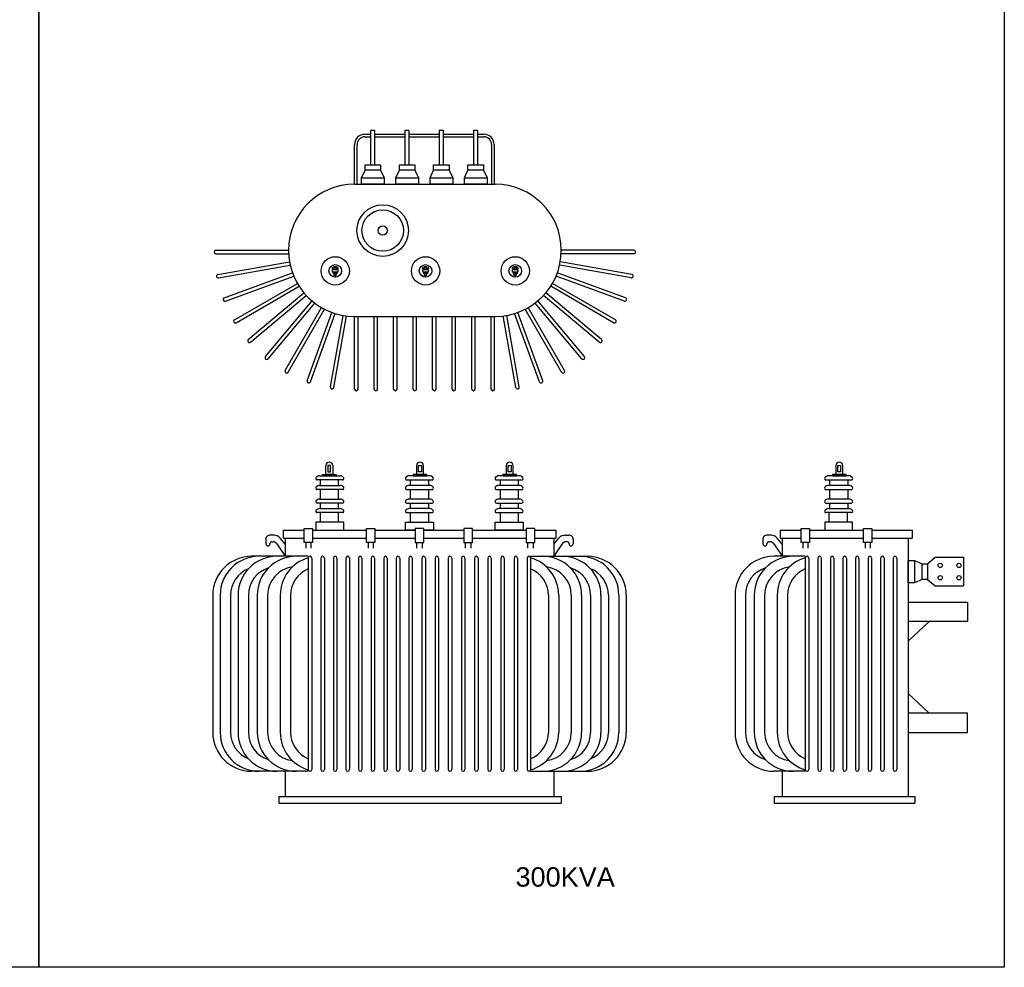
# Model space of a CAD drawing. Header units: millimetres. Extents: x 2237 to 13945, y -185 to 7152.
# Tile 3 of 5: x 5900 to 9712, y -185 to 3483. Entities that reach past the tile are written whole.
import ezdxf

# ---------------------------------------------------------------- set-up
doc = ezdxf.new("R2010")
doc.units = ezdxf.units.MM
doc.layers.add('TRAFO', color=21, linetype='Continuous')
doc.styles.get("Standard").update_dxf_attribs({"font": 'arial.ttf'})

msp = doc.modelspace()

# ---------------------------------------------------------------- linework, layer by layer
for points in [[(2237.4, 3670.8), (5974.5, 3670.8), (5974.5, -185.4), (2237.4, -185.4)], [(5974.5, 3670.8), (9711.7, 3670.8), (9711.7, -185.4), (5974.5, -185.4)]]:
    msp.add_lwpolyline(points, close=True)
at = {"layer": 'TRAFO'}
for p, q in [((7275.2, 3053.8), (7258.4, 3053.8)), ((7258.4, 3053.8), (7258.4, 2920.9)), ((7275.2, 2920.9), (7275.2, 3053.8)), ((7408, 3053.8), (7391.2, 3053.8)), ((7391.2, 3053.8), (7391.2, 2920.9)), ((7408, 2920.9), (7408, 3053.8)), ((7540.8, 3053.8), (7524, 3053.8)), ((7524, 3053.8), (7524, 2920.9)), ((7540.8, 2920.9), (7540.8, 3053.8)), ((7673.5, 3053.8), (7656.8, 3053.8)), ((7656.8, 3053.8), (7656.8, 2920.9)), ((7673.5, 2920.9), (7673.5, 3053.8)), ((7235.6, 3039.6), (7258.4, 3039.6)), ((7235.6, 3029.7), (7258.4, 3029.7)), ((7275.2, 3039.6), (7391.2, 3039.6)), ((7275.2, 3029.7), (7391.2, 3029.7)), ((7408, 3039.6), (7524, 3039.6)), ((7408, 3029.7), (7524, 3029.7)), ((7540.8, 3039.6), (7656.8, 3039.6)), ((7540.8, 3029.7), (7656.8, 3029.7)), ((7673.5, 3039.6), (7697.2, 3039.6)), ((7673.5, 3029.7), (7697.2, 3029.7)), ((7196.3, 2846.1), (7196.3, 3000.3)), ((7206.1, 2846.1), (7206.1, 3000.3)), ((7726.6, 3000.3), (7726.6, 2846.1)), ((7736.4, 3000.3), (7736.4, 2846.1)), ((7223.5, 2871.2), (7236.8, 2900.8)), ((7236.8, 2900.8), (7236.8, 2920.9)), ((7236.8, 2920.9), (7296.7, 2920.9)), ((7296.7, 2900.8), (7236.8, 2900.8)), ((7258.4, 2920.9), (7275.2, 2920.9)), ((7296.7, 2920.9), (7296.7, 2900.8)), ((7296.7, 2900.8), (7310.9, 2871.2)), ((7356.3, 2871.2), (7369.6, 2900.8)), ((7369.6, 2900.8), (7369.6, 2920.9)), ((7369.6, 2920.9), (7429.5, 2920.9)), ((7429.5, 2900.8), (7369.6, 2900.8)), ((7391.2, 2920.9), (7408, 2920.9)), ((7429.5, 2920.9), (7429.5, 2900.8)), ((7429.5, 2900.8), (7443.7, 2871.2)), ((7489, 2871.2), (7502.4, 2900.8)), ((7502.4, 2900.8), (7502.4, 2920.9)), ((7502.4, 2920.9), (7562.3, 2920.9)), ((7562.3, 2900.8), (7502.4, 2900.8)), ((7524, 2920.9), (7540.8, 2920.9)), ((7562.3, 2920.9), (7562.3, 2900.8)), ((7562.3, 2900.8), (7576.5, 2871.2)), ((7621.8, 2871.2), (7635.2, 2900.8)), ((7635.2, 2900.8), (7635.2, 2920.9)), ((7635.2, 2920.9), (7695.1, 2920.9)), ((7695.1, 2900.8), (7635.2, 2900.8)), ((7656.8, 2920.9), (7673.5, 2920.9)), ((7695.1, 2920.9), (7695.1, 2900.8)), ((7695.1, 2900.8), (7709.3, 2871.2)), ((7223.5, 2846.1), (7223.5, 2871.2)), ((7223.5, 2871.2), (7310.9, 2871.2)), ((7310.9, 2871.2), (7310.9, 2846.1)), ((7356.3, 2846.1), (7356.3, 2871.2)), ((7356.3, 2871.2), (7443.7, 2871.2)), ((7443.7, 2871.2), (7443.7, 2846.1)), ((7489, 2846.1), (7489, 2871.2)), ((7489, 2871.2), (7576.5, 2871.2)), ((7576.5, 2871.2), (7576.5, 2846.1)), ((7621.8, 2846.1), (7621.8, 2871.2)), ((7621.8, 2871.2), (7709.3, 2871.2)), ((7709.3, 2871.2), (7709.3, 2846.1)), ((7196.3, 2846.1), (7741, 2846.1)), ((7310.9, 2846.1), (7223.5, 2846.1)), ((7443.7, 2846.1), (7356.3, 2846.1)), ((7576.5, 2846.1), (7489, 2846.1)), ((7709.3, 2846.1), (7621.8, 2846.1)), ((6659.2, 2590.3), (6940.6, 2590.3)), ((6659.2, 2577), (6940.6, 2577)), ((8277.9, 2590.3), (7996.5, 2590.3)), ((8277.9, 2577), (7996.5, 2577)), ((6667.4, 2497.1), (6944.5, 2545.9)), ((6669.7, 2483.9), (6946.8, 2532.8)), ((7111.3, 2518.4), (7111.3, 2523.9)), ((7113.7, 2518.4), (7111.3, 2518.4)), ((7111.3, 2515.8), (7131.2, 2515.8)), ((7111.3, 2505.8), (7111.3, 2515.8)), ((7113.7, 2518.4), (7117.1, 2518.4)), ((7113.7, 2515.8), (7128.9, 2515.8)), ((7117.1, 2518.4), (7117.1, 2515.8)), ((7128.9, 2518.4), (7125.4, 2518.4)), ((7125.4, 2518.4), (7125.4, 2515.8)), ((7131.2, 2518.4), (7128.9, 2518.4)), ((7131.2, 2523.9), (7131.2, 2518.4)), ((7131.2, 2515.8), (7131.2, 2505.8)), ((7461.1, 2518.4), (7461.1, 2523.9)), ((7463.4, 2518.4), (7461.1, 2518.4)), ((7461.1, 2515.8), (7481, 2515.8)), ((7461.1, 2505.8), (7461.1, 2515.8)), ((7463.4, 2518.4), (7466.9, 2518.4)), ((7463.4, 2515.8), (7478.6, 2515.8)), ((7466.9, 2518.4), (7466.9, 2515.8)), ((7478.6, 2518.4), (7475.2, 2518.4)), ((7475.2, 2518.4), (7475.2, 2515.8)), ((7481, 2518.4), (7478.6, 2518.4)), ((7481, 2523.9), (7481, 2518.4)), ((7481, 2515.8), (7481, 2505.8)), ((7808.3, 2518.4), (7808.3, 2523.9)), ((7810.6, 2518.4), (7808.3, 2518.4)), ((7808.3, 2515.8), (7828.2, 2515.8)), ((7808.3, 2505.8), (7808.3, 2515.8)), ((7810.6, 2518.4), (7814.1, 2518.4)), ((7810.6, 2515.8), (7825.8, 2515.8)), ((7814.1, 2518.4), (7814.1, 2515.8)), ((7825.8, 2518.4), (7822.4, 2518.4)), ((7822.4, 2518.4), (7822.4, 2515.8)), ((7828.2, 2518.4), (7825.8, 2518.4)), ((7828.2, 2523.9), (7828.2, 2518.4)), ((7828.2, 2515.8), (7828.2, 2505.8)), ((8267.4, 2483.9), (7990.3, 2532.8)), ((8269.7, 2497.1), (7992.7, 2545.9)), ((6691.6, 2406.7), (6956, 2502.9)), ((6696.2, 2394.1), (6960.6, 2490.3)), ((7131.2, 2505.8), (7111.3, 2505.8)), ((7114.2, 2505.8), (7128.2, 2505.8)), ((7114.2, 2499.3), (7114.2, 2505.8)), ((7128.2, 2499.3), (7114.2, 2499.3)), ((7117.8, 2499.3), (7124.3, 2499.3)), ((7117.8, 2492.1), (7117.8, 2499.3)), ((7124.3, 2492.1), (7117.8, 2492.1)), ((7124.3, 2499.3), (7124.3, 2492.1)), ((7128.2, 2505.8), (7128.2, 2499.3)), ((7481, 2505.8), (7461.1, 2505.8)), ((7463.9, 2505.8), (7478, 2505.8)), ((7463.9, 2499.3), (7463.9, 2505.8)), ((7478, 2499.3), (7463.9, 2499.3)), ((7467.6, 2499.3), (7474, 2499.3)), ((7467.6, 2492.1), (7467.6, 2499.3)), ((7474, 2492.1), (7467.6, 2492.1)), ((7474, 2499.3), (7474, 2492.1)), ((7478, 2505.8), (7478, 2499.3)), ((7828.2, 2505.8), (7808.3, 2505.8)), ((7811.1, 2505.8), (7825.2, 2505.8)), ((7811.1, 2499.3), (7811.1, 2505.8)), ((7825.2, 2499.3), (7811.1, 2499.3)), ((7814.7, 2499.3), (7821.2, 2499.3)), ((7814.7, 2492.1), (7814.7, 2499.3)), ((7821.2, 2492.1), (7814.7, 2492.1)), ((7821.2, 2499.3), (7821.2, 2492.1)), ((7825.2, 2505.8), (7825.2, 2499.3)), ((8240.9, 2394.1), (7976.5, 2490.3)), ((8245.5, 2406.7), (7981.1, 2502.9)), ((6731.2, 2321.8), (6974.8, 2462.5)), ((6737.9, 2310.2), (6981.5, 2450.9)), ((8199.2, 2310.2), (7955.6, 2450.9)), ((8205.9, 2321.8), (7962.3, 2462.5)), ((6784.9, 2245.1), (7000.4, 2426)), ((6793.5, 2234.9), (7009, 2415.7)), ((8143.6, 2234.9), (7928.1, 2415.7)), ((8152.2, 2245.1), (7936.7, 2426)), ((6851.1, 2179), (7031.9, 2394.5)), ((6861.3, 2170.4), (7042.2, 2385.9)), ((6927.8, 2125.3), (7068.4, 2368.9)), ((8009.4, 2125.3), (7868.7, 2368.9)), ((8075.8, 2170.4), (7895, 2385.9)), ((8086, 2179), (7905.2, 2394.5)), ((6939.3, 2118.6), (7080, 2362.2)), ((7012.6, 2085.7), (7108.8, 2350.1)), ((7025.2, 2081.1), (7121.4, 2345.5)), ((7103, 2061.5), (7151.9, 2338.5)), ((7116.2, 2059.2), (7165, 2336.2)), ((7196.3, 2053.3), (7196.3, 2334.7)), ((7196.3, 2334.6), (7741, 2334.6)), ((7209.7, 2053.3), (7209.7, 2334.7)), ((7271.8, 2053.3), (7271.8, 2334.7)), ((7285.2, 2053.3), (7285.2, 2334.7)), ((7347.4, 2053.3), (7347.4, 2334.7)), ((7360.8, 2053.3), (7360.8, 2334.7)), ((7422.9, 2053.3), (7422.9, 2334.7)), ((7436.3, 2053.3), (7436.3, 2334.7)), ((7498.5, 2053.3), (7498.5, 2334.7)), ((7511.9, 2053.3), (7511.9, 2334.7)), ((7574.1, 2053.3), (7574.1, 2334.7)), ((7587.4, 2053.3), (7587.4, 2334.7)), ((7649.6, 2053.3), (7649.6, 2334.7)), ((7663, 2053.3), (7663, 2334.7)), ((7725.2, 2053.3), (7725.2, 2334.7)), ((7738.6, 2053.3), (7738.6, 2334.7)), ((7820.9, 2059.2), (7772.1, 2336.2)), ((7834.1, 2061.5), (7785.3, 2338.5)), ((7911.9, 2081.1), (7815.7, 2345.5)), ((7924.5, 2085.7), (7828.3, 2350.1)), ((7997.8, 2118.6), (7857.1, 2362.2)), ((7084.8, 1723), (7084.8, 1756.7)), ((7103.6, 1757), (7092.6, 1757)), ((7092.6, 1757), (7092.6, 1733.1)), ((7103.6, 1733.1), (7103.6, 1757)), ((7111.5, 1756.7), (7111.5, 1723)), ((7436.3, 1756.7), (7436.3, 1723)), ((7444.2, 1757), (7455.2, 1757)), ((7444.2, 1733.1), (7444.2, 1757)), ((7455.2, 1757), (7455.2, 1733.1)), ((7463.1, 1723), (7463.1, 1756.7)), ((7783.5, 1756.7), (7783.5, 1723)), ((7791.4, 1757), (7802.4, 1757)), ((7791.4, 1733.1), (7791.4, 1757)), ((7802.4, 1757), (7802.4, 1733.1)), ((7810.3, 1723), (7810.3, 1756.7)), ((9059.2, 1756.7), (9059.2, 1723)), ((9067.1, 1757), (9078.1, 1757)), ((9067.1, 1733.1), (9067.1, 1757)), ((9078.1, 1757), (9078.1, 1733.1)), ((9086, 1723), (9086, 1756.7)), ((7060.8, 1717.2), (7140.1, 1717.2)), ((7071.7, 1717.2), (7071.7, 1723)), ((7071.7, 1723), (7124.5, 1723)), ((7124.5, 1717.2), (7071.7, 1717.2)), ((7111.5, 1723), (7084.8, 1723)), ((7092.6, 1733.1), (7103.6, 1733.1)), ((7124.5, 1723), (7124.5, 1717.2)), ((7487, 1717.2), (7407.7, 1717.2)), ((7476.1, 1723), (7423.3, 1723)), ((7423.3, 1723), (7423.3, 1717.2)), ((7423.3, 1717.2), (7476.1, 1717.2)), ((7436.3, 1723), (7463.1, 1723)), ((7455.2, 1733.1), (7444.2, 1733.1)), ((7476.1, 1717.2), (7476.1, 1723)), ((7834.2, 1717.2), (7754.9, 1717.2)), ((7823.3, 1723), (7770.5, 1723)), ((7770.5, 1723), (7770.5, 1717.2)), ((7770.5, 1717.2), (7823.3, 1717.2)), ((7783.5, 1723), (7810.3, 1723)), ((7802.4, 1733.1), (7791.4, 1733.1)), ((7823.3, 1717.2), (7823.3, 1723)), ((9109.9, 1717.2), (9030.6, 1717.2)), ((9099, 1723), (9046.2, 1723)), ((9046.2, 1723), (9046.2, 1717.2)), ((9046.2, 1717.2), (9099, 1717.2)), ((9059.2, 1723), (9086, 1723)), ((9078.1, 1733.1), (9067.1, 1733.1)), ((9099, 1717.2), (9099, 1723)), ((7149.7, 1701.4), (7051.2, 1701.4)), ((7060.8, 1680.2), (7140.1, 1680.2)), ((7064, 1680.2), (7064, 1701.4)), ((7134.4, 1680.2), (7134.4, 1701.4)), ((7398.1, 1701.4), (7496.6, 1701.4)), ((7487, 1680.2), (7407.7, 1680.2)), ((7413.4, 1680.2), (7413.4, 1701.4)), ((7483.9, 1680.2), (7483.9, 1701.4)), ((7745.3, 1701.4), (7843.8, 1701.4)), ((7834.2, 1680.2), (7754.9, 1680.2)), ((7760.6, 1680.2), (7760.6, 1701.4)), ((7831, 1680.2), (7831, 1701.4)), ((9021, 1701.4), (9119.6, 1701.4)), ((9109.9, 1680.2), (9030.6, 1680.2)), ((9036.3, 1680.2), (9036.3, 1701.4)), ((9106.8, 1680.2), (9106.8, 1701.4)), ((7149.7, 1664.5), (7051.2, 1664.5)), ((7064, 1627.5), (7064, 1663.9)), ((7134.4, 1627.5), (7134.4, 1663.9)), ((7398.1, 1664.5), (7496.6, 1664.5)), ((7413.4, 1627.5), (7413.4, 1663.9)), ((7483.9, 1627.5), (7483.9, 1663.9)), ((7745.3, 1664.5), (7843.8, 1664.5)), ((7760.6, 1627.5), (7760.6, 1663.9)), ((7831, 1627.5), (7831, 1663.9)), ((9021, 1664.5), (9119.6, 1664.5)), ((9036.3, 1627.5), (9036.3, 1663.9)), ((9106.8, 1627.5), (9106.8, 1663.9)), ((7149.7, 1611.7), (7051.2, 1611.7)), ((7060.8, 1627.5), (7140.1, 1627.5)), ((7064, 1590.5), (7064, 1611.7)), ((7134.4, 1590.5), (7134.4, 1611.7)), ((7398.1, 1611.7), (7496.6, 1611.7)), ((7487, 1627.5), (7407.7, 1627.5)), ((7413.4, 1590.5), (7413.4, 1611.7)), ((7483.9, 1590.5), (7483.9, 1611.7)), ((7745.3, 1611.7), (7843.8, 1611.7)), ((7834.2, 1627.5), (7754.9, 1627.5)), ((7760.6, 1590.5), (7760.6, 1611.7)), ((7831, 1590.5), (7831, 1611.7)), ((9021, 1611.7), (9119.6, 1611.7)), ((9109.9, 1627.5), (9030.6, 1627.5)), ((9036.3, 1590.5), (9036.3, 1611.7)), ((9106.8, 1590.5), (9106.8, 1611.7)), ((7149.7, 1574.7), (7051.2, 1574.7)), ((7060.8, 1590.5), (7140.1, 1590.5)), ((7064, 1537.7), (7064, 1574.2)), ((7134.4, 1537.7), (7134.4, 1574.2)), ((7398.1, 1574.7), (7496.6, 1574.7)), ((7487, 1590.5), (7407.7, 1590.5)), ((7413.4, 1537.7), (7413.4, 1574.2)), ((7483.9, 1537.7), (7483.9, 1574.2)), ((7745.3, 1574.7), (7843.8, 1574.7)), ((7834.2, 1590.5), (7754.9, 1590.5)), ((7760.6, 1537.7), (7760.6, 1574.2)), ((7831, 1537.7), (7831, 1574.2)), ((9119.6, 1574.7), (9021, 1574.7)), ((9030.6, 1590.5), (9109.9, 1590.5)), ((9033.8, 1537.7), (9033.8, 1574.2)), ((9104.2, 1537.7), (9104.2, 1574.2)), ((7154.6, 1537.7), (7046.4, 1537.7)), ((7046.4, 1537.7), (7046.4, 1507.5)), ((7154.6, 1507.5), (7154.6, 1537.7)), ((7393.3, 1507.5), (7393.3, 1537.7)), ((7393.3, 1537.7), (7501.5, 1537.7)), ((7501.5, 1537.7), (7501.5, 1507.5)), ((7740.5, 1537.7), (7848.7, 1537.7)), ((7740.5, 1507.5), (7740.5, 1537.7)), ((7848.7, 1537.7), (7848.7, 1507.5)), ((9124.4, 1537.7), (9016.2, 1537.7)), ((9016.2, 1537.7), (9016.2, 1507.5)), ((9124.4, 1507.5), (9124.4, 1537.7)), ((6886.5, 1487.6), (6868.8, 1487.6)), ((6919.3, 1507.5), (7000.8, 1507.5)), ((6919.3, 1507.5), (6919.3, 1476.3)), ((7000.8, 1458.6), (7000.8, 1514)), ((7000.8, 1514), (7034, 1514)), ((7034, 1514), (7034, 1458.6)), ((7034, 1507.5), (7242.1, 1507.5)), ((7046.4, 1507.5), (7154.6, 1507.5)), ((7242.1, 1458.6), (7242.1, 1514)), ((7242.1, 1514), (7275.3, 1514)), ((7275.3, 1514), (7275.3, 1458.6)), ((7275.3, 1507.5), (7430.7, 1507.5)), ((7430.7, 1507.5), (7393.3, 1507.5)), ((7464, 1514), (7430.7, 1514)), ((7430.7, 1514), (7430.7, 1458.6)), ((7464, 1458.6), (7464, 1514)), ((7464, 1507.5), (7619.4, 1507.5)), ((7501.5, 1507.5), (7464, 1507.5)), ((7652.7, 1514), (7619.4, 1514)), ((7619.4, 1514), (7619.4, 1458.6)), ((7652.7, 1458.6), (7652.7, 1514)), ((7652.7, 1507.5), (7860.7, 1507.5)), ((7848.7, 1507.5), (7740.5, 1507.5)), ((7893.9, 1514), (7860.7, 1514)), ((7860.7, 1514), (7860.7, 1458.6)), ((7893.9, 1458.6), (7893.9, 1514)), ((7893.9, 1507.5), (7975.5, 1507.5)), ((7975.5, 1507.5), (7975.5, 1476.3)), ((8008.5, 1487.6), (8026.2, 1487.6)), ((8810.6, 1487.6), (8792.9, 1487.6)), ((8843.4, 1507.5), (8924.9, 1507.5)), ((8843.4, 1507.5), (8843.4, 1476.3)), ((8924.9, 1458.6), (8924.9, 1514)), ((8924.9, 1514), (8958.1, 1514)), ((8958.1, 1514), (8958.1, 1458.6)), ((8958.1, 1507.5), (9166.2, 1507.5)), ((9016.2, 1507.5), (9124.4, 1507.5)), ((9166.2, 1458.6), (9166.2, 1514)), ((9166.2, 1514), (9199.4, 1514)), ((9199.4, 1514), (9199.4, 1458.6)), ((9199.4, 1507.5), (9354.8, 1507.5)), ((9354.8, 1507.5), (9354.8, 1476.3)), ((6852.9, 1471.7), (6852.9, 1454.1)), ((6868.6, 1454.1), (6868.6, 1454.6)), ((6876.5, 1462.3), (6881.4, 1462.3)), ((6895.3, 1454.6), (6927.5, 1405.7)), ((6927.5, 1453.3), (6907.8, 1476.2)), ((6919.3, 1476.3), (7000.8, 1476.3)), ((6927.5, 1476.3), (6927.5, 1405.7)), ((7034, 1458.6), (7000.8, 1458.6)), ((7027.6, 1458.6), (7007.2, 1458.6)), ((7007.2, 1458.6), (7007.2, 1436.7)), ((7027.6, 1436.7), (7027.6, 1458.6)), ((7034, 1476.3), (7242.1, 1476.3)), ((7275.3, 1458.6), (7242.1, 1458.6)), ((7268.9, 1458.6), (7248.5, 1458.6)), ((7248.5, 1458.6), (7248.5, 1436.7)), ((7268.9, 1436.7), (7268.9, 1458.6)), ((7275.3, 1476.3), (7430.7, 1476.3)), ((7430.7, 1458.6), (7464, 1458.6)), ((7437.2, 1436.7), (7437.2, 1458.6)), ((7437.2, 1458.6), (7457.6, 1458.6)), ((7457.6, 1458.6), (7457.6, 1436.7)), ((7464, 1476.3), (7619.4, 1476.3)), ((7619.4, 1458.6), (7652.7, 1458.6)), ((7625.8, 1436.7), (7625.8, 1458.6)), ((7625.8, 1458.6), (7646.2, 1458.6)), ((7646.2, 1458.6), (7646.2, 1436.7)), ((7652.7, 1476.3), (7860.7, 1476.3)), ((7860.7, 1458.6), (7893.9, 1458.6)), ((7867.1, 1436.7), (7867.1, 1458.6)), ((7867.1, 1458.6), (7887.5, 1458.6)), ((7887.5, 1458.6), (7887.5, 1436.7)), ((7893.9, 1476.3), (7975.5, 1476.3)), ((7967.5, 1476.3), (7967.5, 1405.7)), ((7967.5, 1453.3), (7987.3, 1476.2)), ((7999.8, 1454.6), (7967.5, 1405.7)), ((8018.6, 1462.3), (8013.6, 1462.3)), ((8026.4, 1454.1), (8026.4, 1454.6)), ((8042.1, 1471.7), (8042.1, 1454.1)), ((8777, 1471.7), (8777, 1454.1)), ((8792.7, 1454.1), (8792.7, 1454.6)), ((8800.6, 1462.3), (8805.5, 1462.3)), ((8819.3, 1454.6), (8851.6, 1405.7)), ((8851.6, 1453.3), (8831.8, 1476.2)), ((8843.4, 1476.3), (8924.9, 1476.3)), ((8851.6, 1476.3), (8851.6, 1405.7)), ((8958.1, 1458.6), (8924.9, 1458.6)), ((8951.7, 1458.6), (8931.3, 1458.6)), ((8931.3, 1458.6), (8931.3, 1436.7)), ((8951.7, 1436.7), (8951.7, 1458.6)), ((8958.1, 1476.3), (9166.2, 1476.3)), ((9199.4, 1458.6), (9166.2, 1458.6)), ((9193, 1458.6), (9172.6, 1458.6)), ((9172.6, 1458.6), (9172.6, 1436.7)), ((9193, 1436.7), (9193, 1458.6)), ((9199.4, 1476.3), (9354.8, 1476.3)), ((9339, 1476.3), (9339, 475.9)), ((6812.2, 1405.7), (6797.3, 1405.7)), ((6897.3, 1405.7), (6797.3, 1405.7)), ((7017.2, 1405.7), (6806.1, 1405.7)), ((7017.2, 1405.7), (6927.2, 1405.7)), ((7017.2, 1405.7), (6937.5, 1405.7)), ((7017.2, 1399), (7017.2, 580.4)), ((7030.5, 1399), (7030.5, 580.4)), ((7065.8, 1399), (7065.8, 580.4)), ((7079.2, 1399), (7079.2, 580.4)), ((7114.4, 1399), (7114.4, 580.4)), ((7127.8, 1399), (7127.8, 580.4)), ((7163, 1399), (7163, 580.4)), ((7176.4, 1399), (7176.4, 580.4)), ((7211.6, 1399), (7211.6, 580.4)), ((7225, 1399), (7225, 580.4)), ((7260.2, 1399), (7260.2, 580.4)), ((7273.6, 1399), (7273.6, 580.4)), ((7308.9, 1399), (7308.9, 580.4)), ((7322.2, 1399), (7322.2, 580.4)), ((7357.5, 1399), (7357.5, 580.4)), ((7370.9, 1399), (7370.9, 580.4)), ((7406.1, 1399), (7406.1, 580.4)), ((7419.5, 1399), (7419.5, 580.4)), ((7457, 1399), (7457, 580.4)), ((7470.4, 1399), (7470.4, 580.4)), ((7508, 1399), (7508, 580.4)), ((7521.3, 1399), (7521.3, 580.4)), ((7558.9, 1399), (7558.9, 580.4)), ((7572.3, 1399), (7572.3, 580.4)), ((7609.8, 1399), (7609.8, 580.4)), ((7623.2, 1399), (7623.2, 580.4)), ((7660.8, 1399), (7660.8, 580.4)), ((7674.1, 1399), (7674.1, 580.4)), ((7711.7, 1399), (7711.7, 580.4)), ((7725.1, 1399), (7725.1, 580.4)), ((7762.6, 1399), (7762.6, 580.4)), ((7776, 1399), (7776, 580.4)), ((7813.6, 1399), (7813.6, 580.4)), ((7826.9, 1399), (7826.9, 580.4)), ((7864.5, 1399), (7864.5, 580.4)), ((7877.9, 1405.7), (8089, 1405.7)), ((7877.9, 1405.7), (7957.5, 1405.7)), ((7877.9, 1405.7), (7967.8, 1405.7)), ((7877.9, 1399), (7877.9, 580.4)), ((7997.7, 1405.7), (8097.7, 1405.7)), ((8082.8, 1405.7), (8097.7, 1405.7)), ((8941.2, 1405.7), (8819.3, 1405.7)), ((8941.2, 1405.7), (8851.3, 1405.7)), ((8941.2, 1405.7), (8861.6, 1405.7)), ((8941.2, 1399), (8941.2, 580.4)), ((8954.6, 1399), (8954.6, 580.4)), ((8989.9, 1399), (8989.9, 580.4)), ((9003.2, 1399), (9003.2, 580.4)), ((9038.5, 1399), (9038.5, 580.4)), ((9051.9, 1399), (9051.9, 580.4)), ((9087.1, 1399), (9087.1, 580.4)), ((9100.5, 1399), (9100.5, 580.4)), ((9135.7, 1399), (9135.7, 580.4)), ((9149.1, 1399), (9149.1, 580.4)), ((9184.3, 1399), (9184.3, 580.4)), ((9197.7, 1399), (9197.7, 580.4)), ((9232.9, 1399), (9232.9, 580.4)), ((9246.3, 1399), (9246.3, 580.4)), ((9281.6, 1399), (9281.6, 580.4)), ((9295, 1399), (9295, 580.4)), ((9339, 1389.9), (9364.1, 1389.9)), ((9339, 1302.5), (9339, 1389.9)), ((9364.1, 1389.9), (9393.7, 1376.5)), ((9364.1, 1389.9), (9364.1, 1302.5)), ((9393.7, 1376.5), (9413.8, 1376.5)), ((9393.7, 1316.6), (9393.7, 1376.5)), ((9413.8, 1376.5), (9444.5, 1402)), ((9413.8, 1376.5), (9413.8, 1316.6)), ((9444.5, 1402), (9553.2, 1402)), ((9553.2, 1402), (9553.2, 1291.2)), ((9364.1, 1302.5), (9339, 1302.5)), ((9393.7, 1316.6), (9364.1, 1302.5)), ((9413.8, 1316.6), (9393.7, 1316.6)), ((9413.8, 1316.6), (9444.5, 1291.2)), ((9444.5, 1291.2), (9553.2, 1291.2)), ((6647.1, 1255.5), (6647.1, 723.9)), ((6675.9, 1255.5), (6675.9, 723.9)), ((6715.9, 1255.5), (6715.9, 723.9)), ((6745, 1255.5), (6745, 723.9)), ((6785.1, 1255.5), (6785.1, 723.9)), ((6819.6, 1255.5), (6819.6, 723.9)), ((6859.6, 1255.5), (6859.6, 723.9)), ((6908.5, 1255.5), (6908.5, 723.9)), ((6948.6, 1255.5), (6948.6, 723.9)), ((7946.5, 1255.5), (7946.5, 723.9)), ((7986.5, 1255.5), (7986.5, 723.9)), ((8035.4, 1255.5), (8035.4, 723.9)), ((8075.4, 1255.5), (8075.4, 723.9)), ((8110, 1255.5), (8110, 723.9)), ((8150, 1255.5), (8150, 723.9)), ((8179.1, 1255.5), (8179.1, 723.9)), ((8219.2, 1255.5), (8219.2, 723.9)), ((8247.9, 1255.5), (8247.9, 723.9)), ((8669.1, 1255.5), (8669.1, 723.9)), ((8709.1, 1255.5), (8709.1, 723.9)), ((8743.7, 1255.5), (8743.7, 723.9)), ((8783.7, 1255.5), (8783.7, 723.9)), ((8832.6, 1255.5), (8832.6, 723.9)), ((8872.6, 1255.5), (8872.6, 723.9)), ((9339, 1228.4), (9569.1, 1228.4)), ((9569.1, 1228.4), (9569.1, 1153.2)), ((9569.1, 1153.2), (9339, 1153.2)), ((9420.4, 1153.2), (9339, 1077.5)), ((9420.4, 799), (9339, 874.7)), ((9569.1, 799), (9339, 799)), ((9569.1, 723.8), (9569.1, 799)), ((9339, 723.8), (9569.1, 723.8)), ((6990.8, 573.7), (6796, 573.7)), ((7017.2, 573.7), (6806.1, 573.7)), ((7017.2, 573.7), (6927.2, 573.7)), ((6927.5, 573.7), (6927.5, 475.9)), ((7017.2, 573.7), (6937.5, 573.7)), ((7877.9, 573.7), (8089, 573.7)), ((7877.9, 573.7), (7957.5, 573.7)), ((7877.9, 573.7), (7967.8, 573.7)), ((7904.2, 573.7), (8099, 573.7)), ((7967.5, 573.7), (7967.5, 475.9)), ((8914.9, 573.7), (8819.3, 573.7)), ((8941.2, 573.7), (8851.3, 573.7)), ((8851.6, 573.7), (8851.6, 475.9)), ((8941.2, 573.7), (8861.6, 573.7)), ((6903.3, 475.9), (7996.1, 475.9)), ((6903.3, 475.9), (6903.3, 450.5)), ((7996.1, 475.9), (7996.1, 450.5)), ((8821.2, 475.9), (9364.7, 475.9)), ((8821.2, 475.9), (8821.2, 450.5)), ((8851.6, 475.9), (9339, 475.9)), ((9364.7, 475.9), (9364.7, 450.5)), ((6903.3, 450.5), (7996.1, 450.5)), ((8821.2, 450.5), (9364.7, 450.5))]:
    msp.add_line(p, q, dxfattribs=at)
for centre, radius in [((7305.2, 2666.8), 99.8), ((7305.2, 2666.8), 80.3), ((7305.2, 2666.8), 17.8), ((7121.3, 2510.8), 54.8), ((7471, 2510.8), 54.8), ((7818.2, 2510.8), 54.8), ((7121.3, 2510.8), 24.4), ((7121.3, 2521.3), 3.44), ((7471, 2510.8), 24.4), ((7471, 2521.3), 3.44), ((7818.2, 2510.8), 24.4), ((7818.2, 2521.3), 3.44), ((9463.5, 1370.4), 8.22), ((9536.4, 1370.4), 8.22), ((9463.5, 1322.8), 8.22), ((9536.4, 1322.8), 8.22)]:
    msp.add_circle(centre, radius, dxfattribs=at)
for centre, radius, start, end in [((7235.6, 3000.3), 39.3, 90, 180), ((7235.6, 3000.3), 29.4, 90, 180), ((7697.2, 3000.3), 39.3, 0, 90), ((7697.2, 3000.3), 29.4, 0, 90), ((7196.3, 2590.3), 255.7, 90, 270), ((7741, 2590.3), 255.7, 270, 90), ((6659.2, 2583.6), 6.69, 90, 270), ((8277.9, 2583.6), 6.69, 270, 90), ((7121.3, 2511.2), 16.1, 51.9125, 128.0875), ((7471, 2511.2), 16.1, 51.9125, 128.0875), ((7818.2, 2511.2), 16.1, 51.9125, 128.0875), ((6668.6, 2490.5), 6.69, 100, 280), ((8268.6, 2490.5), 6.69, 260, 80), ((6693.9, 2400.4), 6.69, 110, 290), ((8243.2, 2400.4), 6.69, 250, 70), ((6734.5, 2316), 6.69, 120, 300), ((8202.6, 2316), 6.69, 240, 60), ((6789.2, 2240), 6.69, 130, 310), ((8147.9, 2240), 6.69, 230, 50), ((6856.2, 2174.7), 6.69, 140, 320), ((8080.9, 2174.7), 6.69, 220, 40), ((6933.6, 2121.9), 6.69, 150, 330), ((8003.6, 2121.9), 6.69, 210, 30), ((7018.9, 2083.4), 6.69, 160, 340), ((7109.6, 2060.3), 6.69, 170, 350), ((7827.5, 2060.3), 6.69, 190, 10), ((7918.2, 2083.4), 6.69, 200, 20), ((7203, 2053.3), 6.69, 180, 0), ((7278.5, 2053.3), 6.69, 180, 0), ((7354.1, 2053.3), 6.69, 180, 0), ((7429.6, 2053.3), 6.69, 180, 0), ((7505.2, 2053.3), 6.69, 180, 0), ((7580.8, 2053.3), 6.69, 180, 0), ((7656.3, 2053.3), 6.69, 180, 0), ((7731.9, 2053.3), 6.69, 180, 0), ((7098.1, 1756.7), 13.4, 0, 180), ((7449.7, 1756.7), 13.4, 0, 180), ((7796.9, 1756.7), 13.4, 0, 180), ((9072.6, 1756.7), 13.4, 0, 180), ((7061.1, 1699.4), 17.8, 91.1111, 143.3305), ((7139.8, 1699.4), 17.8, 36.6695, 88.8889), ((7408, 1699.4), 17.8, 91.1111, 143.3305), ((7486.7, 1699.4), 17.8, 36.6695, 88.8889), ((7755.2, 1699.4), 17.8, 91.1111, 143.3305), ((7833.9, 1699.4), 17.8, 36.6695, 88.8889), ((9031, 1699.4), 17.8, 91.1111, 143.3305), ((9109.6, 1699.4), 17.8, 36.6695, 88.8889), ((7052.3, 1706.7), 6.36, 148.6352, 212.668), ((7061.1, 1662.4), 17.8, 91.1111, 143.3305), ((7051.6, 1708.2), 6.76, 226.3025, 266.3432), ((7139.8, 1662.4), 17.8, 36.6695, 88.8889), ((7149.3, 1708.2), 6.76, 273.6568, 313.6975), ((7148.6, 1706.7), 6.36, 327.332, 31.3648), ((7399.2, 1706.7), 6.36, 148.6352, 212.668), ((7408, 1662.4), 17.8, 91.1111, 143.3305), ((7398.5, 1708.2), 6.76, 226.3025, 266.3432), ((7486.7, 1662.4), 17.8, 36.6695, 88.8889), ((7496.2, 1708.2), 6.76, 273.6568, 313.6975), ((7495.5, 1706.7), 6.36, 327.332, 31.3648), ((7746.4, 1706.7), 6.36, 148.6352, 212.668), ((7745.7, 1708.2), 6.76, 226.3025, 266.3432), ((7755.2, 1662.4), 17.8, 91.1111, 143.3305), ((7833.9, 1662.4), 17.8, 36.6695, 88.8889), ((7843.4, 1708.2), 6.76, 273.6568, 313.6975), ((7842.7, 1706.7), 6.36, 327.332, 31.3648), ((9022.1, 1706.7), 6.36, 148.6352, 212.668), ((9031, 1662.4), 17.8, 91.1111, 143.3305), ((9021.4, 1708.2), 6.76, 226.3025, 266.3432), ((9109.6, 1662.4), 17.8, 36.6695, 88.8889), ((9119.1, 1708.2), 6.76, 273.6568, 313.6975), ((9118.4, 1706.7), 6.36, 327.332, 31.3648), ((7052.3, 1669.8), 6.36, 148.6352, 212.668), ((7051.6, 1671.2), 6.76, 226.3025, 266.3432), ((7149.3, 1671.2), 6.76, 273.6568, 313.6975), ((7148.6, 1669.8), 6.36, 327.332, 31.3648), ((7399.2, 1669.8), 6.36, 148.6352, 212.668), ((7398.5, 1671.2), 6.76, 226.3025, 266.3432), ((7496.2, 1671.2), 6.76, 273.6568, 313.6975), ((7495.5, 1669.8), 6.36, 327.332, 31.3648), ((7746.4, 1669.8), 6.36, 148.6352, 212.668), ((7745.7, 1671.2), 6.76, 226.3025, 266.3432), ((7843.4, 1671.2), 6.76, 273.6568, 313.6975), ((7842.7, 1669.8), 6.36, 327.332, 31.3648), ((9022.1, 1669.8), 6.36, 148.6352, 212.668), ((9021.4, 1671.2), 6.76, 226.3025, 266.3432), ((9119.1, 1671.2), 6.76, 273.6568, 313.6975), ((9118.4, 1669.8), 6.36, 327.332, 31.3648), ((7052.3, 1617), 6.36, 148.6352, 212.668), ((7061.1, 1609.7), 17.8, 91.1111, 143.3305), ((7051.6, 1618.4), 6.76, 226.3025, 266.3432), ((7139.8, 1609.7), 17.8, 36.6695, 88.8889), ((7149.3, 1618.4), 6.76, 273.6568, 313.6975), ((7148.6, 1617), 6.36, 327.332, 31.3648), ((7399.2, 1617), 6.36, 148.6352, 212.668), ((7408, 1609.7), 17.8, 91.1111, 143.3305), ((7398.5, 1618.4), 6.76, 226.3025, 266.3432), ((7486.7, 1609.7), 17.8, 36.6695, 88.8889), ((7496.2, 1618.4), 6.76, 273.6568, 313.6975), ((7495.5, 1617), 6.36, 327.332, 31.3648), ((7746.4, 1617), 6.36, 148.6352, 212.668), ((7755.2, 1609.7), 17.8, 91.1111, 143.3305), ((7745.7, 1618.4), 6.76, 226.3025, 266.3432), ((7833.9, 1609.7), 17.8, 36.6695, 88.8889), ((7843.4, 1618.4), 6.76, 273.6568, 313.6975), ((7842.7, 1617), 6.36, 327.332, 31.3648), ((9022.1, 1617), 6.36, 148.6352, 212.668), ((9031, 1609.7), 17.8, 91.1111, 143.3305), ((9021.4, 1618.4), 6.76, 226.3025, 266.3432), ((9109.6, 1609.7), 17.8, 36.6695, 88.8889), ((9119.1, 1618.4), 6.76, 273.6568, 313.6975), ((9118.4, 1617), 6.36, 327.332, 31.3648), ((7052.3, 1580), 6.36, 148.6352, 212.668), ((7061.1, 1572.7), 17.8, 91.1111, 143.3305), ((7051.6, 1581.5), 6.76, 226.3025, 266.3432), ((7139.8, 1572.7), 17.8, 36.6695, 88.8889), ((7149.3, 1581.5), 6.76, 273.6568, 313.6975), ((7148.6, 1580), 6.36, 327.332, 31.3648), ((7399.2, 1580), 6.36, 148.6352, 212.668), ((7408, 1572.7), 17.8, 91.1111, 143.3305), ((7398.5, 1581.5), 6.76, 226.3025, 266.3432), ((7486.7, 1572.7), 17.8, 36.6695, 88.8889), ((7496.2, 1581.5), 6.76, 273.6568, 313.6975), ((7495.5, 1580), 6.36, 327.332, 31.3648), ((7746.4, 1580), 6.36, 148.6352, 212.668), ((7755.2, 1572.7), 17.8, 91.1111, 143.3305), ((7745.7, 1581.5), 6.76, 226.3025, 266.3432), ((7833.9, 1572.7), 17.8, 36.6695, 88.8889), ((7843.4, 1581.5), 6.76, 273.6568, 313.6975), ((7842.7, 1580), 6.36, 327.332, 31.3648), ((9022.1, 1580), 6.36, 148.6352, 212.668), ((9031, 1572.7), 17.8, 91.1111, 143.3305), ((9021.4, 1581.5), 6.76, 226.3025, 266.3432), ((9109.6, 1572.7), 17.8, 36.6695, 88.8889), ((9119.1, 1581.5), 6.76, 273.6568, 313.6975), ((9118.4, 1580), 6.36, 327.332, 31.3648), ((6868.1, 1472.5), 15.2, 87.0531, 183.0552), ((6882.5, 1454.1), 33.5, 41.172, 88.5431), ((8012.5, 1454.1), 33.5, 91.4569, 138.828), ((8027, 1472.5), 15.2, 356.9448, 92.9469), ((8792.1, 1472.5), 15.2, 87.0531, 183.0552), ((8806.6, 1454.1), 33.5, 41.172, 88.5431), ((6860.7, 1454.1), 7.86, 180, 0), ((6876.5, 1454.5), 7.88, 90, 181.2449), ((6877.8, 1439.4), 23.2, 40.9601, 80.9317), ((8017.3, 1439.4), 23.2, 99.0683, 139.0399), ((8018.6, 1454.5), 7.88, 358.7551, 90), ((8034.3, 1454.1), 7.86, 180, 0), ((8784.8, 1454.1), 7.86, 180, 0), ((8800.6, 1454.5), 7.88, 90, 181.2449), ((8801.8, 1439.4), 23.2, 40.9601, 80.9317), ((6797.3, 1255.5), 150.2, 90, 180), ((6826.1, 1255.5), 150.2, 90, 180), ((6895.2, 1255.5), 150.2, 90, 180), ((6969.8, 1255.5), 150.2, 90, 180), ((7058.7, 1255.5), 150.2, 106.0585, 180), ((7023.8, 1399), 6.7, 0, 180), ((7072.5, 1399), 6.7, 0, 180), ((7121.1, 1399), 6.7, 0, 180), ((7169.7, 1399), 6.7, 0, 180), ((7218.3, 1399), 6.7, 0, 180), ((7266.9, 1399), 6.7, 0, 180), ((7315.6, 1399), 6.7, 0, 180), ((7364.2, 1399), 6.7, 0, 180), ((7412.8, 1399), 6.7, 0, 180), ((7463.7, 1399), 6.7, 0, 180), ((7514.7, 1399), 6.7, 0, 180), ((7565.6, 1399), 6.7, 0, 180), ((7616.5, 1399), 6.7, 0, 180), ((7667.5, 1399), 6.7, 0, 180), ((7718.4, 1399), 6.7, 0, 180), ((7769.3, 1399), 6.7, 0, 180), ((7820.3, 1399), 6.7, 0, 180), ((7871.2, 1399), 6.7, 0, 180), ((7836.3, 1255.5), 150.2, 0, 73.9415), ((7925.2, 1255.5), 150.2, 0, 90), ((7999.8, 1255.5), 150.2, 0, 90), ((8069, 1255.5), 150.2, 0, 90), ((8097.7, 1255.5), 150.2, 0, 90), ((8819.3, 1255.5), 150.2, 90, 180), ((8893.9, 1255.5), 150.2, 90, 180), ((8982.8, 1255.5), 150.2, 106.0585, 180), ((8947.9, 1399), 6.7, 0, 180), ((8996.6, 1399), 6.7, 0, 180), ((9045.2, 1399), 6.7, 0, 180), ((9093.8, 1399), 6.7, 0, 180), ((9142.4, 1399), 6.7, 0, 180), ((9191, 1399), 6.7, 0, 180), ((9239.6, 1399), 6.7, 0, 180), ((9288.3, 1399), 6.7, 0, 180), ((6826.1, 1255.5), 110.1, 111.7626, 180), ((6895.2, 1255.5), 110.1, 107.2162, 180), ((6969.8, 1255.5), 110.1, 97.3965, 180), ((7058.7, 1255.5), 110.1, 112.1608, 180), ((7836.3, 1255.5), 110.1, 0, 67.8392), ((7925.2, 1255.5), 110.1, 0, 82.6035), ((7999.8, 1255.5), 110.1, 0, 72.7838), ((8069, 1255.5), 110.1, 0, 68.2374), ((8819.3, 1255.5), 110.1, 107.2162, 180), ((8893.9, 1255.5), 110.1, 97.3965, 180), ((8982.8, 1255.5), 110.1, 112.1608, 180), ((6797.3, 723.9), 150.2, 180, 270), ((6826.1, 723.9), 150.2, 180, 270), ((6826.1, 723.9), 110.1, 180, 248.2374), ((6895.2, 723.9), 150.2, 180, 270), ((6895.2, 723.9), 110.1, 180, 252.7838), ((6969.8, 723.9), 150.2, 180, 270), ((6969.8, 723.9), 110.1, 180, 262.6035), ((7058.7, 723.9), 150.2, 180, 253.9415), ((7058.7, 723.9), 110.1, 180, 247.8392), ((7836.3, 723.9), 150.2, 286.0585, 0), ((7836.3, 723.9), 110.1, 292.1608, 0), ((7925.2, 723.9), 150.2, 270, 0), ((7925.2, 723.9), 110.1, 277.3965, 0), ((7999.8, 723.9), 150.2, 270, 0), ((7999.8, 723.9), 110.1, 287.2162, 0), ((8069, 723.9), 150.2, 270, 0), ((8097.7, 723.9), 150.2, 270, 0), ((8069, 723.9), 110.1, 291.7626, 0), ((8819.3, 723.9), 150.2, 180, 270), ((8819.3, 723.9), 110.1, 180, 252.7838), ((8893.9, 723.9), 150.2, 180, 270), ((8893.9, 723.9), 110.1, 180, 262.6035), ((8982.8, 723.9), 150.2, 180, 253.9415), ((8982.8, 723.9), 110.1, 180, 247.8392), ((7023.8, 580.4), 6.7, 180, 0), ((7072.5, 580.4), 6.7, 180, 0), ((7121.1, 580.4), 6.7, 180, 0), ((7169.7, 580.4), 6.7, 180, 0), ((7218.3, 580.4), 6.7, 180, 0), ((7266.9, 580.4), 6.7, 180, 0), ((7315.6, 580.4), 6.7, 180, 0), ((7364.2, 580.4), 6.7, 180, 0), ((7412.8, 580.4), 6.7, 180, 0), ((7463.7, 580.4), 6.7, 180, 0), ((7514.7, 580.4), 6.7, 180, 0), ((7565.6, 580.4), 6.7, 180, 0), ((7616.5, 580.4), 6.7, 180, 0), ((7667.5, 580.4), 6.7, 180, 0), ((7718.4, 580.4), 6.7, 180, 0), ((7769.3, 580.4), 6.7, 180, 0), ((7820.3, 580.4), 6.7, 180, 0), ((7871.2, 580.4), 6.7, 180, 0), ((8947.9, 580.4), 6.7, 180, 0), ((8996.6, 580.4), 6.7, 180, 0), ((9045.2, 580.4), 6.7, 180, 0), ((9093.8, 580.4), 6.7, 180, 0), ((9142.4, 580.4), 6.7, 180, 0), ((9191, 580.4), 6.7, 180, 0), ((9239.6, 580.4), 6.7, 180, 0), ((9288.3, 580.4), 6.7, 180, 0)]:
    msp.add_arc(centre, radius, start, end, dxfattribs=at)

# ---------------------------------------------------------------- texts
msp.add_text('300KVA', height=75, dxfattribs=at).set_placement((7819.3, 127))

doc.saveas('drawing.dxf')
